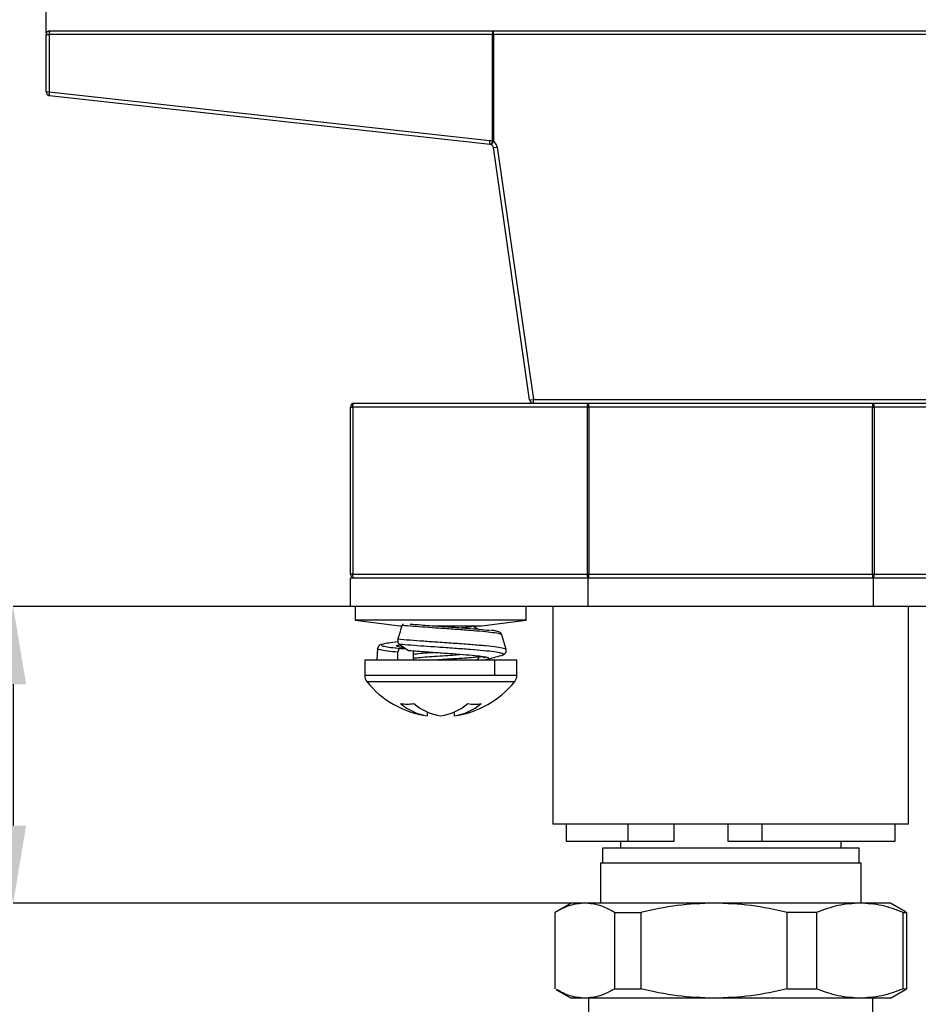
# Model space of a CAD drawing. Header units: millimetres. Extents: x 1871 to 2151, y 1439 to 1631.
# Tile 6 of 10: x 1921 to 1968, y 1538 to 1590. Entities that reach past the tile are written whole.
import ezdxf

# ---------------------------------------------------------------- set-up
doc = ezdxf.new("R2010")
doc.units = ezdxf.units.MM
doc.layers.add('1轮廓实线层', color=7, linetype='Continuous')
doc.layers.add('2细线层', color=3, linetype='Continuous')
doc.styles.add('SLDTEXTSTYLE1', font='txt')
doc.dimstyles.new('SLDDIMSTYLE0', dxfattribs={"dimtxt": 3.5, "dimasz": 4.08, "dimexe": 0, "dimexo": 0.0625, "dimgap": 0.875, "dimtad": 2, "dimdec": 0, "dimrnd": 1e-09, "dimzin": 4, "dimdsep": 46, "dimtxsty": 'SLDTEXTSTYLE1', "dimsah": 1, "dimcen": 0.09, "dimadec": 0, "dimazin": 1, "dimtfac": 1, "dimtmove": 0, "dimatfit": 0, "dimfxl": 1, "dimfrac": 2, "dimtolj": 1, "dimtzin": 12, "dimarcsym": 0})
doc.dimstyles.new('SLDDIMSTYLE1', dxfattribs={"dimtxt": 3.5, "dimasz": 4.08, "dimexe": 0, "dimexo": 0.0625, "dimgap": 0.875, "dimtad": 2, "dimdec": 0, "dimrnd": 1e-09, "dimzin": 4, "dimdsep": 46, "dimtxsty": 'SLDTEXTSTYLE1', "dimsah": 1, "dimcen": 0.09, "dimadec": 0, "dimazin": 1, "dimtfac": 1, "dimtofl": 0, "dimtmove": 0, "dimatfit": 3, "dimfxl": 1, "dimfrac": 2, "dimtolj": 1, "dimtzin": 12, "dimarcsym": 0})

# ---------------------------------------------------------------- blocks, each defined once
blk = doc.blocks.new('*D17')
at = {"layer": '2细线层', "color": 0, "lineweight": -2, "transparency": 16777216}
for p, q in [((1965.507, 1559.391), (1920.334, 1559.391)), ((1920.334, 1555.311), (1920.334, 1547.871)), ((1950.331, 1543.791), (1920.334, 1543.791))]:
    blk.add_line(p, q, dxfattribs=at)
at = {"layer": '2细线层', "color": 0, "transparency": 16777216}
for points in [[(1919.654, 1555.311), (1921.014, 1555.311), (1920.334, 1559.391)], [(1919.654, 1547.871), (1921.014, 1547.871), (1920.334, 1543.791)]]:
    blk.add_solid(points, dxfattribs=at)
at = {"layer": 'Defpoints', "color": 0, "transparency": 16777216}
for p in [(1965.57, 1559.391), (1920.334, 1543.791), (1950.393, 1543.791)]:
    blk.add_point(p, dxfattribs=at)
at = {"layer": '2细线层', "color": 0, "transparency": 16777216, "insert": (1915.896, 1552.934), "char_height": 3.5, "attachment_point": 2, "rotation": 90, "style": 'SLDTEXTSTYLE1'}
blk.add_mtext('\\A1;15.6', dxfattribs=at)
blk = doc.blocks.new('*D18')
at = {"layer": '2细线层', "color": 0, "lineweight": -2, "transparency": 16777216}
for p, q in [((1922.07, 1589.554), (1922.07, 1594.613)), ((1926.15, 1594.613), (1989.99, 1594.613)), ((1994.07, 1589.554), (1994.07, 1594.613))]:
    blk.add_line(p, q, dxfattribs=at)
at = {"layer": '2细线层', "color": 0, "transparency": 16777216}
for points in [[(1926.15, 1595.293), (1926.15, 1593.933), (1922.07, 1594.613)], [(1989.99, 1595.293), (1989.99, 1593.933), (1994.07, 1594.613)]]:
    blk.add_solid(points, dxfattribs=at)
at = {"layer": 'Defpoints', "color": 0, "transparency": 16777216}
for p in [(1994.07, 1594.613), (1922.07, 1589.491), (1994.07, 1589.491)]:
    blk.add_point(p, dxfattribs=at)
at = {"layer": '2细线层', "color": 0, "transparency": 16777216, "insert": (1958.455, 1598.988), "char_height": 3.5, "attachment_point": 2, "style": 'SLDTEXTSTYLE1'}
blk.add_mtext('\\A1;72', dxfattribs=at)

msp = doc.modelspace()

# ---------------------------------------------------------------- linework, layer by layer
at = {"layer": '1轮廓实线层', "linetype": 'Continuous', "lineweight": 25}
for p, q in [((1922.07, 1586.471), (1922.07, 1589.491)), ((1922.07, 1589.491), (1922.228, 1589.491)), ((1922.228, 1589.491), (1922.228, 1586.471)), ((1945.549, 1589.491), (1922.228, 1589.491)), ((1922.27, 1589.691), (1945.591, 1589.691)), ((1945.549, 1583.858), (1945.549, 1589.491)), ((1945.549, 1589.491), (1945.591, 1589.491)), ((1945.591, 1589.491), (1945.591, 1589.691)), ((1945.591, 1589.691), (1970.548, 1589.691)), ((1945.591, 1589.491), (1945.591, 1583.858)), ((1970.548, 1589.491), (1945.591, 1589.491)), ((1922.07, 1586.471), (1922.228, 1586.471)), ((1922.228, 1586.471), (1945.396, 1583.907)), ((1945.416, 1583.708), (1922.248, 1586.272)), ((1945.492, 1583.684), (1945.591, 1583.858)), ((1945.549, 1583.858), (1945.591, 1583.858)), ((1945.592, 1583.538), (1945.79, 1583.566)), ((1945.79, 1583.566), (1947.693, 1570.291)), ((1947.495, 1570.263), (1945.592, 1583.538)), ((1947.495, 1570.263), (1947.693, 1570.291)), ((1947.693, 1570.091), (1947.693, 1570.291)), ((1947.693, 1570.291), (1968.446, 1570.291)), ((1938.07, 1561.091), (1938.07, 1569.891)), ((1938.07, 1569.891), (1938.191, 1569.891)), ((1950.532, 1569.891), (1938.191, 1569.891)), ((1938.191, 1569.891), (1938.191, 1561.091)), ((1938.27, 1570.091), (1950.611, 1570.091)), ((1950.532, 1561.091), (1950.532, 1569.891)), ((1950.532, 1569.891), (1950.611, 1569.891)), ((1950.611, 1570.091), (1965.529, 1570.091)), ((1950.611, 1569.891), (1950.611, 1570.091)), ((1965.529, 1569.891), (1950.611, 1569.891)), ((1950.611, 1569.891), (1950.611, 1561.091)), ((1965.529, 1570.091), (1965.529, 1569.891)), ((1965.529, 1570.091), (1977.87, 1570.091)), ((1965.529, 1561.091), (1965.529, 1569.891)), ((1965.529, 1569.891), (1965.607, 1569.891)), ((1965.607, 1569.891), (1965.607, 1561.091)), ((1977.948, 1569.891), (1965.607, 1569.891)), ((1938.191, 1561.091), (1938.07, 1561.091)), ((1938.07, 1559.391), (1938.07, 1560.891)), ((1950.57, 1560.891), (1938.07, 1560.891)), ((1938.191, 1561.091), (1950.532, 1561.091)), ((1950.611, 1561.091), (1950.532, 1561.091)), ((1950.57, 1559.391), (1950.57, 1560.891)), ((1965.57, 1560.891), (1950.57, 1560.891)), ((1950.611, 1560.891), (1950.611, 1561.091)), ((1950.611, 1561.091), (1965.529, 1561.091)), ((1965.529, 1561.091), (1965.529, 1560.891)), ((1965.529, 1561.091), (1965.607, 1561.091)), ((1965.57, 1559.391), (1965.57, 1560.891)), ((1978.07, 1560.891), (1965.57, 1560.891)), ((1965.607, 1561.091), (1977.948, 1561.091)), ((1950.57, 1559.391), (1938.07, 1559.391)), ((1938.32, 1559.391), (1938.32, 1558.686)), ((1947.32, 1558.686), (1947.32, 1559.391)), ((1948.72, 1559.391), (1948.72, 1547.951)), ((1965.57, 1559.391), (1950.57, 1559.391)), ((1978.07, 1559.391), (1965.57, 1559.391)), ((1967.42, 1547.951), (1967.42, 1559.391)), ((1938.32, 1558.686), (1940.67, 1558.386)), ((1946.154, 1558.686), (1938.32, 1558.686)), ((1940.67, 1558.386), (1940.78, 1558.386)), ((1942.415, 1558.386), (1944.413, 1558.386)), ((1944.413, 1558.386), (1944.97, 1558.386)), ((1944.47, 1558.377), (1944.47, 1558.386)), ((1944.97, 1558.386), (1947.32, 1558.686)), ((1947.32, 1558.686), (1946.154, 1558.686)), ((1946.253, 1557.135), (1946.037, 1557.901)), ((1939.495, 1557.184), (1939.46, 1556.591)), ((1940.704, 1557.191), (1940.951, 1557.191)), ((1940.57, 1556.591), (1940.57, 1556.991)), ((1941.376, 1556.991), (1941.376, 1556.591)), ((1944.674, 1556.582), (1944.811, 1556.662)), ((1944.814, 1556.783), (1944.8, 1556.791)), ((1944.804, 1556.726), (1944.995, 1556.759)), ((1944.82, 1556.672), (1944.82, 1556.775)), ((1938.82, 1556.591), (1938.82, 1555.763)), ((1938.82, 1556.591), (1945.655, 1556.591)), ((1945.086, 1556.591), (1945.245, 1556.619)), ((1945.655, 1556.591), (1945.655, 1555.763)), ((1945.655, 1556.591), (1946.82, 1556.591)), ((1946.82, 1555.763), (1946.82, 1556.591)), ((1945.655, 1555.763), (1938.82, 1555.763)), ((1946.82, 1555.763), (1945.655, 1555.763)), ((1938.931, 1555.449), (1946.709, 1555.449)), ((1942.113, 1553.85), (1942.113, 1553.642)), ((1943.527, 1553.846), (1943.527, 1553.642)), ((1958.07, 1547.951), (1948.72, 1547.951)), ((1949.42, 1547.951), (1949.42, 1547.051)), ((1952.66, 1547.951), (1952.66, 1547.051)), ((1955.098, 1547.051), (1955.098, 1547.951)), ((1957.923, 1547.951), (1957.923, 1547.051)), ((1967.42, 1547.951), (1958.07, 1547.951)), ((1959.707, 1547.951), (1959.707, 1547.051)), ((1966.72, 1547.051), (1966.72, 1547.951)), ((1949.42, 1547.051), (1952.66, 1547.051)), ((1952.27, 1547.051), (1952.27, 1546.691)), ((1952.66, 1547.051), (1955.098, 1547.051)), ((1957.923, 1547.051), (1959.707, 1547.051)), ((1959.707, 1547.051), (1966.72, 1547.051)), ((1963.87, 1546.691), (1963.87, 1547.051)), ((1951.32, 1546.691), (1951.32, 1545.891)), ((1964.82, 1546.691), (1951.32, 1546.691)), ((1964.82, 1545.891), (1964.82, 1546.691)), ((1951.22, 1545.891), (1951.22, 1543.791)), ((1964.92, 1545.891), (1951.22, 1545.891)), ((1964.92, 1543.791), (1964.92, 1545.891)), ((1949.67, 1543.791), (1948.878, 1543.334)), ((1950.393, 1543.791), (1949.67, 1543.791)), ((1957.185, 1543.791), (1950.393, 1543.791)), ((1964.862, 1543.791), (1957.185, 1543.791)), ((1966.47, 1543.791), (1964.862, 1543.791)), ((1967.262, 1543.334), (1966.47, 1543.791)), ((1948.821, 1543.301), (1948.821, 1539.282)), ((1951.966, 1543.301), (1953.334, 1543.301)), ((1951.966, 1539.282), (1951.966, 1543.301)), ((1953.334, 1543.301), (1953.334, 1539.282)), ((1961.037, 1539.282), (1961.037, 1543.301)), ((1962.583, 1543.301), (1961.037, 1543.301)), ((1962.583, 1543.301), (1962.583, 1539.282)), ((1967.141, 1539.282), (1967.141, 1543.301)), ((1967.141, 1543.301), (1967.319, 1543.301)), ((1967.257, 1543.329), (1967.319, 1543.301)), ((1967.319, 1543.301), (1967.319, 1539.282)), ((1948.878, 1539.249), (1949.67, 1538.791)), ((1951.966, 1539.282), (1953.334, 1539.282)), ((1961.037, 1539.282), (1962.583, 1539.282)), ((1966.47, 1538.791), (1967.262, 1539.249)), ((1967.141, 1539.282), (1967.319, 1539.282)), ((1967.257, 1539.254), (1967.319, 1539.282)), ((1950.393, 1538.791), (1949.67, 1538.791)), ((1957.185, 1538.791), (1950.393, 1538.791)), ((1950.59, 1538.791), (1950.59, 1537.839)), ((1964.862, 1538.791), (1957.185, 1538.791)), ((1966.47, 1538.791), (1964.862, 1538.791)), ((1965.55, 1537.839), (1965.55, 1538.791))]:
    msp.add_line(p, q, dxfattribs=at)
at = {"layer": '1轮廓实线层', "linetype": 'Continuous', "lineweight": 25, "flags": 128}
for points in [[(1938.191, 1569.891), (1938.193, 1569.93), (1938.197, 1569.968), (1938.204, 1570.003), (1938.214, 1570.033), (1938.226, 1570.058), (1938.24, 1570.076), (1938.254, 1570.088), (1938.27, 1570.091)], [(1950.532, 1569.891), (1950.534, 1569.93), (1950.538, 1569.968), (1950.545, 1570.003), (1950.555, 1570.033), (1950.567, 1570.058), (1950.581, 1570.076), (1950.595, 1570.088), (1950.611, 1570.091)], [(1965.529, 1570.091), (1965.544, 1570.088), (1965.559, 1570.076), (1965.572, 1570.058), (1965.584, 1570.033), (1965.594, 1570.003), (1965.601, 1569.968), (1965.606, 1569.93), (1965.607, 1569.891)], [(1938.27, 1560.891), (1938.254, 1560.895), (1938.24, 1560.907), (1938.226, 1560.925), (1938.214, 1560.95), (1938.204, 1560.98), (1938.197, 1561.015), (1938.193, 1561.052), (1938.191, 1561.091)], [(1950.611, 1560.891), (1950.595, 1560.895), (1950.581, 1560.907), (1950.567, 1560.925), (1950.555, 1560.95), (1950.545, 1560.98), (1950.538, 1561.015), (1950.534, 1561.052), (1950.532, 1561.091)], [(1965.607, 1561.091), (1965.606, 1561.052), (1965.601, 1561.015), (1965.594, 1560.98), (1965.584, 1560.95), (1965.572, 1560.925), (1965.559, 1560.907), (1965.544, 1560.895), (1965.529, 1560.891)], [(1941.125, 1557.072), (1940.851, 1557.26), (1940.636, 1557.408)], [(1941.37, 1557.052), (1941.373, 1557.03), (1941.376, 1556.991)]]:
    msp.add_lwpolyline(points, dxfattribs=at)
at = {"layer": '1轮廓实线层', "linetype": 'Continuous', "lineweight": 25}
for centre, radius, start, end in [((1922.27, 1589.491), 0.2, 90, 180), ((1922.497, 1589.539), 0.274, 146.2135, 190.0563), ((1945.818, 1589.539), 0.274, 146.2135, 190.0563), ((1922.27, 1586.471), 0.2, 180, 263.6866), ((1922.485, 1586.396), 0.268, 163.829, 207.6762), ((1945.653, 1583.833), 0.268, 163.829, 207.6762), ((1945.352, 1583.51), 0.4, 60.4567, 83.6866), ((1945.394, 1583.51), 0.2, 60.4567, 83.6866), ((1945.758, 1583.693), 0.266, 141.8779, 182.0852), ((1945.394, 1583.51), 0.2, 8.1596, 60.4567), ((1945.394, 1583.51), 0.4, 8.1596, 60.4567), ((1947.693, 1570.291), 0.2, 188.1596, 270), ((1938.27, 1569.891), 0.2, 90, 180), ((1938.27, 1561.091), 0.2, 180, 270), ((1940.745, 1557.019), 0.177, 103.3285, 188.9059), ((1939.32, 1555.763), 0.5, 180, 218.9424), ((1946.32, 1555.763), 0.5, 321.0576, 0), ((1942.82, 1558.591), 5, 218.9424, 261.8495), ((1942.82, 1558.591), 5, 278.1505, 321.0576), ((1941.056, 1556.446), 2.184, 260.6614, 279.3386), ((1942.559, 1556.47), 2.864, 229.5786, 261.0389), ((1943.268, 1556.47), 2.864, 229.5786, 261.0389), ((1942.375, 1556.491), 2.884, 278.9035, 310.263), ((1943.08, 1556.491), 2.884, 278.9035, 310.263), ((1944.592, 1556.424), 2.163, 260.6151, 279.3849)]:
    msp.add_arc(centre, radius, start, end, dxfattribs=at)
for points, knots in [([(1940.57, 1557.674), (1940.612, 1557.81), (1940.687, 1558.052), (1940.762, 1558.294), (1940.794, 1558.4)], [0, 0, 0, 0, 0.56, 1, 1, 1, 1]), ([(1940.794, 1558.4), (1940.802, 1558.42), (1940.817, 1558.459), (1940.843, 1558.483), (1940.856, 1558.495)], [0, 0, 0, 0, 0.499993, 1, 1, 1, 1]), ([(1946.036, 1557.901), (1946.009, 1557.921), (1945.955, 1557.96), (1945.591, 1558.019), (1945.056, 1558.078), (1944.36, 1558.137), (1943.561, 1558.195), (1942.76, 1558.251), (1942.016, 1558.303), (1941.355, 1558.351), (1940.981, 1558.384), (1940.794, 1558.4)], [0, 0, 0, 0, 0.1168946, 0.2359076, 0.3544445, 0.4714229, 0.5893169, 0.7065744, 0.8040503, 0.9025697, 1, 1, 1, 1]), ([(1941.22, 1558.477), (1941.402, 1558.462), (1941.847, 1558.424), (1942.657, 1558.369), (1943.492, 1558.311), (1944.234, 1558.257), (1944.862, 1558.202), (1945.253, 1558.164), (1945.369, 1558.144), (1945.381, 1558.142)], [0, 0, 0, 0, 0.137707, 0.336313, 0.496809, 0.658139, 0.819403, 0.982103, 1, 1, 1, 1]), ([(1943.887, 1558.281), (1943.91, 1558.283), (1944.091, 1558.297), (1944.303, 1558.324), (1944.473, 1558.354), (1944.453, 1558.372), (1944.447, 1558.377)], [0, 0, 0, 0, 0.060107, 0.452445, 0.844783, 1, 1, 1, 1]), ([(1944.813, 1558.184), (1944.753, 1558.219), (1944.639, 1558.285), (1944.524, 1558.352), (1944.47, 1558.383)], [0, 0, 0, 0, 0.520536, 1, 1, 1, 1]), ([(1940.57, 1557.674), (1940.565, 1557.653), (1940.555, 1557.61), (1940.56, 1557.541), (1940.578, 1557.479), (1940.605, 1557.434), (1940.628, 1557.416), (1940.636, 1557.408)], [0, 0, 0, 0, 0.214105, 0.428183, 0.642924, 0.858467, 1, 1, 1, 1]), ([(1946.25, 1557.135), (1946.223, 1557.155), (1946.169, 1557.197), (1945.783, 1557.26), (1945.212, 1557.323), (1944.461, 1557.387), (1943.595, 1557.451), (1942.724, 1557.511), (1941.913, 1557.568), (1941.191, 1557.621), (1940.776, 1557.656), (1940.57, 1557.674)], [0, 0, 0, 0, 0.113109, 0.231445, 0.34979, 0.466504, 0.585296, 0.70385, 0.801442, 0.901199, 1, 1, 1, 1]), ([(1946.037, 1557.901), (1946.017, 1557.94), (1945.978, 1558.016), (1945.823, 1558.088), (1945.697, 1558.116), (1945.525, 1558.139), (1945.462, 1558.148)], [0, 0, 0, 0, 0.2056337, 0.4014958, 0.7825997, 1, 1, 1, 1]), ([(1940.57, 1556.991), (1940.374, 1557.011), (1939.975, 1557.052), (1939.622, 1557.113), (1939.467, 1557.157), (1939.504, 1557.181), (1939.509, 1557.184)], [0, 0, 0, 0, 0.310858, 0.633286, 0.952657, 1, 1, 1, 1]), ([(1939.708, 1557.406), (1939.706, 1557.406), (1939.65, 1557.395), (1939.564, 1557.356), (1939.518, 1557.241), (1939.495, 1557.184)], [0, 0, 0, 0, 0.020073, 0.505999, 1, 1, 1, 1]), ([(1939.788, 1557.42), (1939.746, 1557.401), (1939.66, 1557.362), (1939.815, 1557.305), (1940.155, 1557.248), (1940.524, 1557.21), (1940.704, 1557.191)], [0, 0, 0, 0, 0.2513674, 0.5037915, 0.7581753, 1, 1, 1, 1]), ([(1940.564, 1557.534), (1940.388, 1557.515), (1940.035, 1557.477), (1939.871, 1557.439), (1939.788, 1557.42)], [0, 0, 0, 0, 0.497666, 1, 1, 1, 1]), ([(1940.896, 1557.229), (1940.886, 1557.23), (1940.741, 1557.246), (1940.588, 1557.276), (1940.478, 1557.319), (1940.515, 1557.355), (1940.635, 1557.376), (1940.674, 1557.383)], [0, 0, 0, 0, 0.022574, 0.303248, 0.585425, 0.866633, 1, 1, 1, 1]), ([(1946.004, 1556.826), (1946.006, 1556.826), (1946.118, 1556.847), (1946.139, 1556.888), (1946.028, 1556.949), (1945.662, 1557.01), (1945.107, 1557.071), (1944.383, 1557.132), (1943.545, 1557.194), (1942.705, 1557.252), (1941.926, 1557.306), (1941.233, 1557.357), (1940.835, 1557.391), (1940.636, 1557.408)], [0, 0, 0, 0, 0.002, 0.106682, 0.210303, 0.315581, 0.42099, 0.525351, 0.631487, 0.737556, 0.824031, 0.912285, 1, 1, 1, 1]), ([(1945.127, 1556.739), (1945.047, 1556.752), (1944.862, 1556.783), (1944.338, 1556.833), (1943.653, 1556.886), (1942.877, 1556.941), (1942.17, 1556.99), (1941.575, 1557.033), (1941.275, 1557.059), (1941.125, 1557.072)], [0, 0, 0, 0, 0.121146, 0.281929, 0.44375, 0.605749, 0.769507, 0.884497, 1, 1, 1, 1]), ([(1942.455, 1556.97), (1942.427, 1556.968), (1942.215, 1556.954), (1941.861, 1556.927), (1941.511, 1556.896), (1941.407, 1556.879), (1941.376, 1556.873)], [0, 0, 0, 0, 0.0587, 0.448282, 0.837866, 1, 1, 1, 1]), ([(1941.376, 1556.68), (1941.43, 1556.688), (1941.568, 1556.709), (1941.964, 1556.742), (1942.488, 1556.78), (1943.05, 1556.817), (1943.513, 1556.849), (1943.727, 1556.868), (1943.798, 1556.874)], [0, 0, 0, 0, 0.1238174, 0.3187012, 0.5135843, 0.7084664, 0.9033474, 1, 1, 1, 1]), ([(1944.793, 1556.775), (1944.799, 1556.77), (1944.824, 1556.752), (1944.628, 1556.722), (1944.23, 1556.685), (1943.659, 1556.647), (1943.11, 1556.616), (1942.778, 1556.597), (1942.67, 1556.591)], [0, 0, 0, 0, 0.080335, 0.285568, 0.490802, 0.696037, 0.901271, 1, 1, 1, 1]), ([(1944.808, 1556.66), (1944.809, 1556.661), (1944.827, 1556.664), (1944.811, 1556.668), (1944.796, 1556.672)], [0, 0, 0, 0, 0.01829, 1, 1, 1, 1]), ([(1945.048, 1556.735), (1945.105, 1556.719), (1945.164, 1556.701), (1945.151, 1556.717), (1945.151, 1556.718)], [0, 0, 0, 0, 0.966288, 1, 1, 1, 1]), ([(1945.245, 1556.619), (1945.249, 1556.619), (1945.356, 1556.637), (1945.357, 1556.673), (1945.31, 1556.712), (1945.157, 1556.734), (1945.127, 1556.739)], [0, 0, 0, 0, 0.014622, 0.451695, 0.894269, 1, 1, 1, 1]), ([(1945.245, 1556.618), (1945.372, 1556.652), (1945.631, 1556.723), (1945.874, 1556.79), (1945.999, 1556.824)], [0, 0, 0, 0, 0.490201, 1, 1, 1, 1]), ([(1946.006, 1556.826), (1946.081, 1556.851), (1946.185, 1556.887), (1946.266, 1557.022), (1946.257, 1557.1), (1946.253, 1557.135)], [0, 0, 0, 0, 0.584886, 0.81496, 1, 1, 1, 1]), ([(1950.393, 1543.791), (1950.13, 1543.768), (1949.6, 1543.721), (1949.082, 1543.442), (1948.821, 1543.301)], [0, 0, 0, 0, 0.49621, 1, 1, 1, 1]), ([(1951.966, 1543.301), (1951.709, 1543.44), (1951.19, 1543.72), (1950.66, 1543.767), (1950.393, 1543.791)], [0, 0, 0, 0, 0.496664, 1, 1, 1, 1]), ([(1957.185, 1543.791), (1956.541, 1543.768), (1955.242, 1543.721), (1953.973, 1543.442), (1953.334, 1543.301)], [0, 0, 0, 0, 0.49621, 1, 1, 1, 1]), ([(1961.037, 1543.301), (1960.407, 1543.44), (1959.138, 1543.72), (1957.839, 1543.767), (1957.185, 1543.791)], [0, 0, 0, 0, 0.496664, 1, 1, 1, 1]), ([(1964.862, 1543.791), (1964.48, 1543.768), (1963.712, 1543.721), (1962.961, 1543.442), (1962.583, 1543.301)], [0, 0, 0, 0, 0.49621, 1, 1, 1, 1]), ([(1967.141, 1543.301), (1966.768, 1543.44), (1966.017, 1543.72), (1965.248, 1543.767), (1964.862, 1543.791)], [0, 0, 0, 0, 0.496664, 1, 1, 1, 1]), ([(1950.393, 1538.791), (1950.13, 1538.814), (1949.621, 1538.858), (1949.123, 1539.125), (1948.882, 1539.254)], [0, 0, 0, 0, 0.516647, 1, 1, 1, 1]), ([(1951.966, 1539.282), (1951.709, 1539.143), (1951.19, 1538.863), (1950.66, 1538.815), (1950.393, 1538.791)], [0, 0, 0, 0, 0.496664, 1, 1, 1, 1]), ([(1957.185, 1538.791), (1956.541, 1538.815), (1955.242, 1538.862), (1953.973, 1539.141), (1953.334, 1539.282)], [0, 0, 0, 0, 0.49621, 1, 1, 1, 1]), ([(1961.037, 1539.282), (1960.407, 1539.143), (1959.138, 1538.863), (1957.839, 1538.815), (1957.185, 1538.791)], [0, 0, 0, 0, 0.496664, 1, 1, 1, 1]), ([(1964.862, 1538.791), (1964.48, 1538.815), (1963.712, 1538.862), (1962.961, 1539.141), (1962.583, 1539.282)], [0, 0, 0, 0, 0.49621, 1, 1, 1, 1]), ([(1967.141, 1539.282), (1966.768, 1539.143), (1966.017, 1538.863), (1965.248, 1538.815), (1964.862, 1538.791)], [0, 0, 0, 0, 0.496664, 1, 1, 1, 1])]:
    msp.add_open_spline(points, degree=3, knots=knots, dxfattribs=at)

# ---------------------------------------------------------------- dimensions: what is measured, and where the dimension line sits
at = {"layer": '2细线层'}
dim = msp.add_linear_dim(base=(1994.07, 1594.613), p1=(1922.07, 1589.491), p2=(1994.07, 1589.491), dimstyle='SLDDIMSTYLE1', dxfattribs=at)
dim.commit()
dim.dimension.update_dxf_attribs({"geometry": '*D18', "text_midpoint": (1958.455, 1594.613), "dimtype": 160})
dim = msp.add_linear_dim(base=(1920.334, 1543.791), p1=(1965.57, 1559.391), p2=(1950.393, 1543.791), angle=90, text='15.6', dimstyle='SLDDIMSTYLE0', dxfattribs=at)
dim.commit()
dim.dimension.update_dxf_attribs({"geometry": '*D17', "text_midpoint": (1920.334, 1552.934), "dimtype": 160})

doc.saveas('drawing.dxf')
